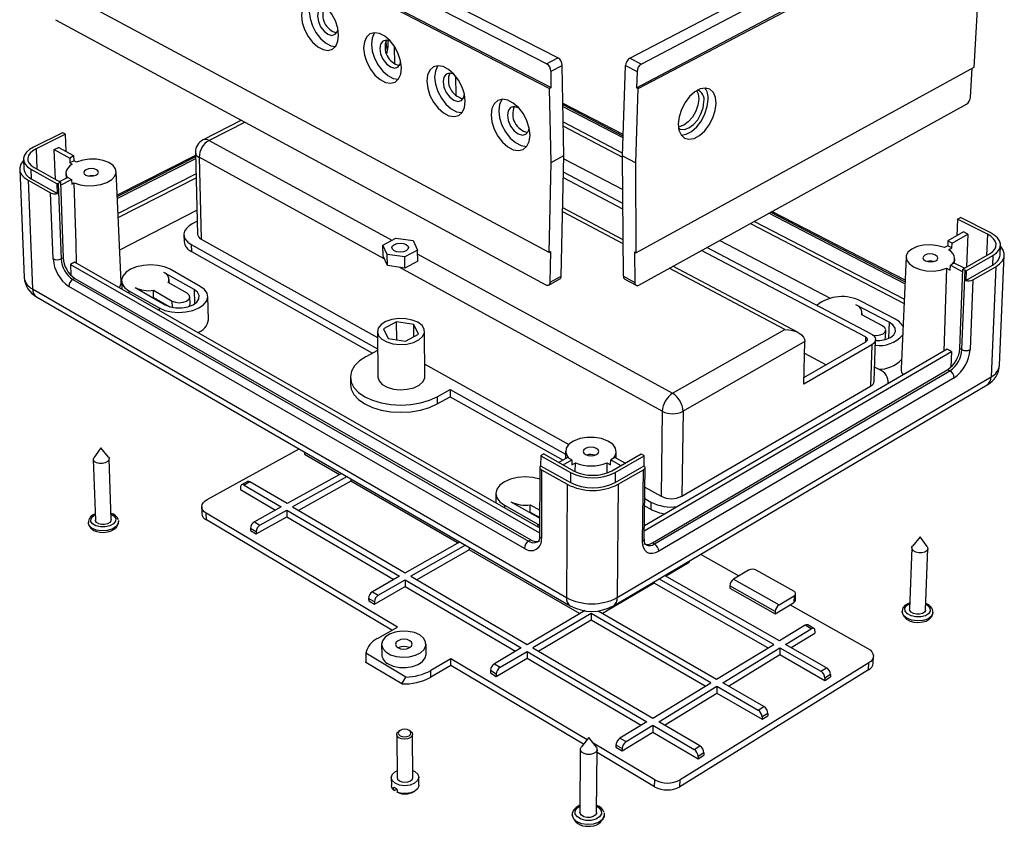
# Model space of a CAD drawing. Extents: x 64 to 144, y 97 to 234.
# Tile 1 of 16: x 67 to 140, y 97 to 156. Entities that reach past the tile are written whole.
import ezdxf

# ---------------------------------------------------------------- set-up
doc = ezdxf.new("R2010")
doc.units = 0
doc.layers.get('0').update_dxf_attribs({"linetype": 'CONTINUOUS'})

msp = doc.modelspace()

# ---------------------------------------------------------------- linework, layer by layer
at = {"color": 7, "linetype": 'CONTINUOUS'}
for p, q in [((107.333, 153.478), (70.364, 172.389)), ((106.495, 153.043), (69.529, 172.007)), ((69.275, 170.662), (106.843, 151.291)), ((69.147, 170.603), (106.714, 151.224)), ((112.659, 153.459), (137.358, 166.378)), ((138.212, 165.979), (113.516, 153.025)), ((113.152, 151.273), (138.469, 164.62)), ((113.284, 151.205), (138.6, 164.559)), ((138.506, 159.358), (138.145, 152.767)), ((106.679, 139.079), (69.583, 158.972)), ((70.123, 156.309), (106.437, 136.682)), ((94.732, 154.79), (94.737, 154.259)), ((94.737, 154.259), (94.6, 154.331)), ((95.246, 153.041), (95.234, 154.318)), ((106.495, 153.043), (107.333, 153.478)), ((112.659, 153.459), (113.516, 153.025)), ((106.82, 152.494), (107.658, 152.929)), ((106.843, 151.291), (106.82, 152.494)), ((107.779, 146.252), (107.658, 152.929)), ((112.12, 146.233), (112.336, 152.911)), ((112.336, 152.911), (113.192, 152.475)), ((138.145, 152.767), (113.138, 139.06)), ((113.192, 152.475), (113.152, 151.273)), ((137.892, 150.585), (138.007, 152.692)), ((99.789, 150.7), (99.769, 152.121)), ((106.843, 151.291), (106.714, 151.224)), ((106.82, 145.743), (106.714, 151.224)), ((113.1, 145.724), (113.284, 151.205)), ((113.284, 151.205), (113.152, 151.273)), ((112.171, 147.801), (107.709, 150.107)), ((112.162, 147.551), (107.714, 149.852)), ((113.331, 136.663), (137.591, 150.065)), ((83.905, 148.86), (81.049, 147.415)), ((112.126, 146.435), (107.735, 148.715)), ((107.74, 148.419), (112.12, 146.143)), ((70.634, 147.937), (68.481, 146.868)), ((70.85, 147.827), (68.688, 146.753)), ((70.85, 147.827), (70.712, 147.904)), ((70.898, 146.544), (70.85, 147.827)), ((70.029, 146.703), (70.337, 146.856)), ((70.115, 144.471), (70.029, 146.703)), ((70.029, 146.703), (71.175, 146.064)), ((71.483, 146.218), (70.337, 146.856)), ((67.749, 145.964), (67.778, 145.259)), ((71.483, 146.218), (71.175, 146.064)), ((71.175, 146.064), (71.188, 145.712)), ((71.496, 145.867), (71.188, 145.712)), ((71.496, 145.867), (71.483, 146.218)), ((71.67, 145.77), (71.496, 145.867)), ((80.492, 146.255), (74.698, 143.315)), ((80.498, 146.009), (74.709, 143.069)), ((80.486, 146.473), (80.645, 140.416)), ((80.759, 146.119), (80.917, 140.058)), ((106.82, 145.743), (107.779, 146.252)), ((107.581, 137.33), (107.779, 146.252)), ((107.774, 146.015), (112.137, 143.731)), ((112.12, 146.233), (113.1, 145.724)), ((112.181, 137.311), (112.12, 146.233)), ((67.466, 145.245), (67.797, 137.216)), ((68.299, 145.243), (70.234, 144.156)), ((68.299, 145.243), (68.328, 144.537)), ((68.533, 145.36), (70.477, 144.268)), ((71.188, 145.712), (71.361, 145.615)), ((106.679, 139.079), (106.82, 145.743)), ((113.138, 139.06), (113.1, 145.724)), ((68.094, 144.42), (68.42, 136.378)), ((68.094, 144.42), (69.758, 143.482)), ((68.328, 144.537), (70.261, 143.448)), ((71.028, 144.638), (70.389, 144.317)), ((70.484, 144.07), (71.305, 144.482)), ((70.888, 144.932), (70.898, 144.573)), ((71.028, 144.638), (71.305, 144.482)), ((71.305, 144.482), (71.319, 144.13)), ((74.977, 136.882), (74.622, 145.071)), ((80.527, 144.9), (74.757, 141.959)), ((74.77, 141.671), (80.535, 144.612)), ((112.147, 142.277), (107.743, 144.594)), ((112.144, 142.705), (107.752, 145.013)), ((70.261, 143.448), (70.234, 144.156)), ((70.477, 144.268), (70.321, 144.19)), ((70.321, 144.19), (70.534, 138.595)), ((70.477, 144.268), (70.688, 138.674)), ((71.319, 144.13), (71.513, 144.228)), ((69.947, 138.595), (69.758, 143.482)), ((112.162, 140.016), (107.693, 142.383)), ((74.874, 139.271), (80.598, 142.213)), ((133.033, 136.755), (122.944, 141.974)), ((133.044, 137.013), (123.186, 142.108)), ((136.939, 141.545), (136.892, 140.314)), ((136.939, 141.545), (137.08, 141.624)), ((139.148, 140.426), (136.939, 141.545)), ((139.359, 140.546), (137.16, 141.659)), ((80.62, 141.39), (80.281, 141.215)), ((121.586, 141.224), (132.968, 135.309)), ((132.982, 135.608), (121.866, 141.379)), ((79.628, 140.385), (79.642, 139.87)), ((80.917, 140.058), (93.964, 132.768)), ((94.368, 139.627), (95.326, 140.134)), ((95.326, 140.134), (96.611, 139.949)), ((137.383, 140.594), (136.216, 139.93)), ((136.531, 139.769), (137.698, 140.434)), ((137.698, 140.434), (137.383, 140.594)), ((137.698, 140.434), (137.602, 137.995)), ((80.168, 139.671), (93.973, 131.938)), ((80.168, 139.671), (80.182, 139.155)), ((94.695, 138.93), (94.368, 139.627)), ((94.377, 138.803), (94.368, 139.627)), ((96.611, 139.949), (96.943, 139.254)), ((130.512, 133.056), (118.358, 139.441)), ((119.318, 139.97), (127.504, 135.684)), ((136.203, 139.574), (135.955, 139.432)), ((136.216, 139.93), (136.203, 139.574)), ((136.518, 139.413), (136.203, 139.574)), ((136.531, 139.769), (136.216, 139.93)), ((136.27, 139.272), (136.518, 139.413)), ((136.518, 139.413), (136.531, 139.769)), ((140.078, 138.888), (140.108, 139.602)), ((70.688, 138.674), (70.534, 138.595)), ((80.182, 139.155), (93.603, 131.625)), ((94.704, 138.105), (94.377, 138.803)), ((95.985, 138.743), (94.695, 138.93)), ((94.704, 138.105), (94.695, 138.93)), ((96.943, 139.254), (95.985, 138.743)), ((95.992, 137.918), (95.985, 138.743)), ((96.949, 138.43), (96.943, 139.254)), ((106.679, 139.079), (106.806, 139.148)), ((106.758, 136.881), (106.806, 139.148)), ((113.009, 139.129), (113.138, 139.06)), ((113.009, 139.129), (113.022, 136.862)), ((130.113, 132.826), (117.959, 139.22)), ((133.122, 138.744), (132.751, 130.453)), ((136.71, 138.272), (136.72, 138.603)), ((137.33, 137.839), (139.311, 138.976)), ((137.578, 137.722), (139.549, 138.855)), ((139.549, 138.855), (139.52, 138.139)), ((140.049, 130.742), (140.396, 138.872)), ((71.532, 138.351), (71.224, 138.193)), ((71.224, 138.193), (105.977, 118.324)), ((71.224, 138.193), (71.253, 137.396)), ((105.979, 118.677), (71.532, 138.351)), ((95.992, 137.918), (94.704, 138.105)), ((96.949, 138.43), (95.992, 137.918)), ((125.13, 133.145), (115.856, 138.058)), ((136.11, 137.909), (135.927, 131.775)), ((136.11, 137.909), (136.388, 137.766)), ((136.388, 137.766), (136.402, 138.123)), ((136.4, 138.067), (136.393, 138.071)), ((136.685, 138.285), (136.402, 138.123)), ((136.402, 138.123), (137.323, 137.651)), ((137.437, 137.901), (136.685, 138.285)), ((137.1, 131.962), (137.33, 137.839)), ((137.33, 137.839), (137.489, 137.758)), ((137.55, 137.005), (139.52, 138.139)), ((138.063, 137.041), (139.758, 138.018)), ((139.758, 138.018), (139.417, 129.874)), ((71.559, 137.15), (71.405, 137.071)), ((71.559, 137.15), (105.319, 117.798)), ((80.388, 136.323), (78.144, 137.593)), ((80.844, 136.562), (78.6, 137.829)), ((106.654, 136.665), (107.476, 137.115)), ((106.758, 136.881), (107.581, 137.33)), ((112.181, 137.311), (113.022, 136.862)), ((137.258, 131.879), (137.489, 137.758)), ((137.578, 137.722), (137.55, 137.005)), ((104.853, 117.168), (71.108, 136.562)), ((71.405, 137.071), (105.164, 117.708)), ((75.009, 136.965), (75.029, 136.353)), ((76.008, 136.482), (78.25, 135.204)), ((79.87, 136.052), (78.466, 136.848)), ((78.534, 136.81), (78.526, 137.084)), ((112.283, 137.094), (113.123, 136.644)), ((138.063, 137.041), (137.856, 131.879)), ((68.42, 136.378), (107.977, 113.52)), ((68.722, 135.783), (108.246, 112.914)), ((75.548, 136.244), (77.79, 134.964)), ((77.304, 135.744), (77.383, 135.753)), ((77.367, 136.275), (78.771, 135.477)), ((77.383, 135.753), (77.367, 136.275)), ((77.383, 135.753), (78.597, 135.061)), ((80.082, 135.264), (80.068, 135.787)), ((81.441, 134.083), (81.397, 135.823)), ((77.687, 135.525), (77.851, 135.486)), ((78.517, 135.107), (78.517, 135.086)), ((131.856, 133.916), (129.392, 135.204)), ((132.277, 134.159), (129.813, 135.445)), ((131.378, 133.641), (129.836, 134.449)), ((129.86, 134.436), (129.865, 134.593)), ((95.382, 133.936), (94.422, 133.417)), ((96.669, 133.746), (95.382, 133.936)), ((95.406, 132.609), (95.382, 133.936)), ((96.652, 132.847), (96.669, 133.746)), ((97.001, 133.037), (96.669, 133.746)), ((93.959, 133.206), (93.996, 129.861)), ((94.422, 133.417), (94.749, 132.706)), ((96.041, 132.515), (97.001, 133.037)), ((97.485, 129.896), (97.462, 133.241)), ((115.826, 128.647), (124.133, 133.37)), ((131.607, 132.797), (131.624, 133.322)), ((94.749, 132.706), (96.041, 132.515)), ((125.625, 132.473), (116.598, 127.313)), ((125.544, 129.328), (125.625, 132.473)), ((130.58, 132.235), (125.544, 129.328)), ((125.557, 129.823), (130.142, 132.465)), ((130.58, 132.235), (130.483, 129.172)), ((130.759, 129.548), (130.856, 132.609)), ((93.975, 131.827), (93.113, 131.359)), ((113.729, 118.463), (136.48, 131.75)), ((136.166, 131.914), (113.734, 118.827)), ((125.603, 131.609), (127.19, 130.764)), ((136.48, 131.75), (136.166, 131.914)), ((136.48, 131.75), (136.435, 130.572)), ((137.1, 131.962), (137.258, 131.879)), ((97.479, 130.804), (108.13, 124.853)), ((131.124, 130.409), (130.792, 130.585)), ((91.957, 129.826), (91.964, 129.3)), ((111.721, 113.52), (139.417, 129.874)), ((114.333, 117.581), (136.212, 130.405)), ((114.491, 117.491), (136.37, 130.322)), ((136.212, 130.405), (136.37, 130.322)), ((111.445, 112.92), (139.118, 129.281)), ((136.672, 129.803), (114.803, 116.951)), ((116.501, 121.029), (130.483, 129.172)), ((131.807, 129.371), (131.811, 129.508)), ((98.393, 128.392), (99.355, 128.923)), ((98.393, 128.392), (98.396, 127.864)), ((98.396, 127.864), (99.358, 128.397)), ((99.355, 128.923), (107.898, 124.138)), ((99.355, 128.923), (99.358, 128.397)), ((99.358, 128.397), (107.715, 123.708)), ((115.06, 127.313), (114.975, 121.029)), ((116.598, 127.313), (116.501, 121.029)), ((73.469, 124.609), (72.958, 123.877)), ((74.038, 123.92), (73.477, 124.609)), ((81.345, 120.773), (88.176, 124.527)), ((88.562, 124.303), (88.562, 124.292)), ((88.562, 124.292), (88.565, 124.13)), ((88.565, 124.13), (91.151, 122.633)), ((106.055, 124.022), (106.052, 123.286)), ((106.055, 124.022), (108.261, 122.781)), ((106.279, 124.16), (106.123, 124.071)), ((106.279, 124.16), (108.495, 122.915)), ((107.901, 124.357), (107.893, 123.809)), ((111.332, 122.915), (113.5, 124.16)), ((111.571, 122.781), (113.73, 124.022)), ((111.657, 123.835), (111.656, 124.325)), ((113.5, 124.16), (113.66, 124.071)), ((113.721, 123.286), (113.73, 124.022)), ((72.916, 123.746), (73.077, 119.247)), ((74.245, 119.294), (74.09, 123.793)), ((106.052, 123.286), (108.257, 122.044)), ((108.043, 123.894), (107.402, 123.529)), ((107.718, 123.352), (108.358, 123.717)), ((108.358, 123.717), (108.043, 123.894)), ((108.358, 123.717), (108.356, 123.35)), ((108.356, 123.35), (108.629, 123.506)), ((108.621, 122.869), (108.629, 123.506)), ((110.959, 123.506), (110.959, 122.769)), ((110.959, 123.506), (111.238, 123.35)), ((111.238, 123.35), (111.242, 123.717)), ((111.551, 123.894), (111.242, 123.717)), ((111.242, 123.717), (111.996, 123.297)), ((112.305, 123.474), (111.551, 123.894)), ((111.564, 122.044), (113.721, 123.286)), ((91.303, 122.717), (87.275, 120.48)), ((105.992, 123.16), (105.977, 118.081)), ((106.123, 122.981), (106.107, 117.9)), ((106.123, 122.981), (108.022, 121.91)), ((108.261, 122.781), (108.257, 122.044)), ((111.571, 122.781), (111.564, 122.044)), ((111.804, 121.91), (113.662, 122.981)), ((113.598, 117.682), (113.662, 122.981)), ((113.722, 117.856), (113.786, 123.152)), ((84.341, 122.114), (83.907, 121.875)), ((84.523, 122.093), (84.09, 121.855)), ((84.09, 121.855), (86.841, 120.239)), ((87.275, 120.48), (84.523, 122.093)), ((91.714, 122.479), (87.685, 120.239)), ((91.997, 122.143), (88.121, 119.983)), ((91.995, 122.317), (91.997, 122.143)), ((99.905, 117.565), (91.997, 122.143)), ((105.988, 121.838), (105.978, 121.844)), ((108.022, 121.91), (107.977, 113.52)), ((111.804, 121.91), (111.721, 113.52)), ((83.826, 121.686), (83.83, 121.523)), ((83.83, 121.523), (86.415, 120.002)), ((102.742, 121.232), (102.743, 120.526)), ((113.769, 121.703), (114.975, 121.029)), ((103.377, 120.359), (105.846, 118.95)), ((103.838, 120.622), (105.981, 119.401)), ((105.282, 119.856), (105.283, 120.394)), ((105.283, 120.394), (105.982, 119.996)), ((113.759, 120.855), (114.226, 120.593)), ((114.226, 120.593), (114.219, 120.059)), ((80.945, 120.23), (80.958, 119.739)), ((95.451, 111.345), (81.279, 119.762)), ((81.292, 119.27), (81.279, 119.762)), ((86.841, 120.239), (84.851, 119.134)), ((85.262, 118.891), (87.251, 119.997)), ((87.251, 119.997), (95.593, 115.098)), ((87.251, 119.997), (87.261, 119.505)), ((87.685, 120.239), (96.027, 115.346)), ((105.2, 119.846), (105.282, 119.856)), ((105.282, 119.856), (105.981, 119.458)), ((105.406, 119.728), (105.582, 119.685)), ((105.981, 119.429), (105.486, 119.71)), ((113.752, 120.321), (114.219, 120.059)), ((95.028, 111.101), (81.292, 119.27)), ((84.851, 119.134), (85.262, 118.891)), ((84.981, 118.235), (87.261, 119.505)), ((87.261, 119.505), (95.167, 114.854)), ((105.846, 118.95), (105.979, 118.88)), ((84.978, 118.4), (84.567, 118.643)), ((84.567, 118.643), (84.571, 118.478)), ((84.571, 118.478), (84.981, 118.235)), ((84.978, 118.4), (84.981, 118.235)), ((96.027, 115.346), (100.058, 117.652)), ((105.319, 117.798), (105.164, 117.708)), ((113.722, 117.856), (113.722, 117.861)), ((114.333, 117.581), (114.491, 117.491)), ((134.166, 118.031), (133.596, 117.342)), ((134.692, 117.296), (134.174, 118.03)), ((100.481, 117.407), (96.45, 115.098)), ((100.759, 117.07), (96.881, 114.846)), ((100.758, 117.246), (100.759, 117.07)), ((108.927, 112.342), (100.759, 117.07)), ((117.894, 116.733), (120.742, 115.129)), ((133.541, 117.206), (133.379, 112.654)), ((134.569, 112.604), (134.738, 117.156)), ((115.304, 115.105), (117.062, 116.144)), ((117.064, 116.242), (117.062, 116.144)), ((121.452, 115.553), (120.343, 114.891)), ((124.803, 113.993), (122.023, 115.553)), ((95.593, 115.098), (93.602, 113.959)), ((94.025, 113.709), (96.016, 114.849)), ((96.016, 114.849), (104.614, 109.799)), ((96.016, 114.849), (96.02, 114.352)), ((96.45, 115.098), (105.049, 110.055)), ((114.452, 114.601), (110.645, 112.349)), ((114.453, 114.699), (114.452, 114.601)), ((122.89, 109.793), (114.452, 114.601)), ((123.321, 110.055), (114.8, 114.904)), ((123.742, 110.311), (115.221, 115.152)), ((120.343, 114.891), (123.715, 112.989)), ((93.602, 113.959), (94.025, 113.709)), ((93.739, 113.044), (96.02, 114.352)), ((96.02, 114.352), (104.188, 109.548)), ((120.058, 114.393), (120.055, 114.228)), ((120.055, 114.228), (123.425, 112.323)), ((123.429, 112.489), (120.058, 114.393)), ((124.92, 113.316), (124.933, 113.814)), ((93.738, 113.21), (93.314, 113.46)), ((93.314, 113.46), (93.316, 113.294)), ((93.316, 113.294), (93.739, 113.044)), ((93.738, 113.21), (93.739, 113.044)), ((123.715, 112.989), (124.824, 113.659)), ((124.535, 112.993), (124.811, 113.161)), ((124.824, 113.659), (124.811, 113.161)), ((105.049, 110.055), (109.356, 112.595)), ((109.793, 112.342), (105.485, 109.799)), ((109.793, 112.342), (109.789, 111.843)), ((118.658, 107.218), (109.793, 112.342)), ((110.311, 112.542), (119.085, 107.477)), ((123.425, 112.323), (124.535, 112.993)), ((123.429, 112.489), (123.425, 112.323)), ((124.535, 112.993), (130.28, 109.758)), ((109.789, 111.843), (105.91, 109.549)), ((118.23, 106.957), (109.789, 111.843)), ((93.957, 110.482), (95.451, 111.345)), ((125.653, 111.473), (123.742, 110.311)), ((124.191, 110.055), (126.102, 111.219)), ((124.61, 109.817), (126.367, 110.889)), ((126.102, 111.219), (125.653, 111.473)), ((126.293, 111.244), (125.843, 111.497)), ((126.371, 111.055), (126.367, 110.889)), ((96.074, 107.633), (93.105, 109.414)), ((94.277, 110.054), (94.285, 109.285)), ((97.567, 109.32), (97.562, 110.089)), ((104.614, 109.799), (102.623, 108.625)), ((103.06, 108.367), (105.051, 109.542)), ((105.051, 109.542), (105.05, 109.041)), ((105.051, 109.542), (113.919, 104.334)), ((105.485, 109.799), (114.353, 104.598)), ((119.085, 107.477), (123.321, 110.055)), ((119.536, 107.218), (123.771, 109.799)), ((123.771, 109.799), (123.759, 109.297)), ((123.771, 109.799), (126.818, 108.065)), ((127.238, 108.324), (124.191, 110.055)), ((93.1, 108.857), (93.101, 108.764)), ((93.102, 108.728), (93.101, 108.764)), ((95.763, 107.129), (93.102, 108.728)), ((99.403, 108.998), (97.909, 108.122)), ((109.497, 103.003), (99.403, 108.998)), ((99.406, 108.497), (99.403, 108.998)), ((102.769, 107.692), (105.05, 109.041)), ((105.05, 109.041), (113.493, 104.075)), ((130.362, 108.681), (116.377, 100.031)), ((119.955, 106.976), (123.759, 109.297)), ((123.759, 109.297), (127.107, 107.389)), ((130.346, 108.179), (130.362, 108.681)), ((130.684, 108.67), (130.701, 109.171)), ((97.912, 107.62), (97.909, 108.122)), ((99.406, 108.497), (97.912, 107.62)), ((109.221, 102.659), (99.406, 108.497)), ((102.768, 107.859), (102.332, 108.118)), ((102.332, 108.118), (102.332, 107.95)), ((102.332, 107.95), (102.769, 107.692)), ((102.623, 108.625), (103.06, 108.367)), ((130.346, 108.179), (116.369, 99.523)), ((126.818, 108.065), (127.238, 108.324)), ((102.768, 107.859), (102.769, 107.692)), ((114.353, 104.598), (118.658, 107.218)), ((122.584, 105.458), (119.536, 107.218)), ((127.107, 107.389), (127.527, 107.648)), ((127.112, 107.557), (127.107, 107.389)), ((127.532, 107.816), (127.112, 107.557)), ((127.532, 107.816), (127.527, 107.648)), ((114.803, 104.334), (119.108, 106.957)), ((119.108, 106.957), (119.099, 106.453)), ((119.108, 106.957), (122.157, 105.195)), ((115.222, 104.088), (119.099, 106.453)), ((119.099, 106.453), (122.449, 104.514)), ((122.157, 105.195), (122.584, 105.458)), ((113.919, 104.334), (111.928, 103.123)), ((117.853, 102.545), (114.803, 104.334)), ((122.449, 104.514), (122.876, 104.777)), ((122.453, 104.683), (122.449, 104.514)), ((122.88, 104.946), (122.453, 104.683)), ((122.88, 104.946), (122.876, 104.777)), ((95.661, 103.694), (95.58, 103.648)), ((96.374, 103.657), (96.292, 103.7)), ((112.082, 102.171), (114.362, 103.563)), ((112.379, 102.856), (114.369, 104.069)), ((114.369, 104.069), (114.362, 103.563)), ((114.362, 103.563), (117.714, 101.592)), ((114.369, 104.069), (117.419, 102.278)), ((95.389, 103.384), (95.419, 100.201)), ((96.596, 100.214), (96.57, 103.397)), ((109.617, 103.153), (109.052, 102.448)), ((110.18, 102.438), (109.625, 103.153)), ((111.928, 103.123), (112.379, 102.856)), ((108.991, 102.287), (108.96, 97.623)), ((114.501, 100.031), (109.95, 102.734)), ((110.201, 97.611), (110.239, 102.276)), ((111.633, 102.607), (111.632, 102.438)), ((111.632, 102.438), (112.082, 102.171)), ((112.083, 102.34), (111.633, 102.607)), ((112.083, 102.34), (112.082, 102.171)), ((117.419, 102.278), (117.853, 102.545)), ((114.494, 99.523), (110.237, 102.055)), ((117.714, 101.592), (118.148, 101.859)), ((117.717, 101.761), (117.714, 101.592)), ((118.151, 102.028), (117.717, 101.761)), ((118.151, 102.028), (118.148, 101.859)), ((94.993, 100.195), (94.999, 99.607)), ((97.027, 99.629), (97.022, 100.217)), ((114.494, 99.523), (114.501, 100.031)), ((116.369, 99.523), (116.377, 100.031)), ((95.167, 99.274), (95.166, 99.455)), ((95.227, 99.244), (95.167, 99.274)), ((95.227, 99.244), (95.393, 99.343)), ((95.429, 99.293), (95.431, 99.112)), ((95.431, 99.112), (95.491, 99.082)), ((96.63, 99.135), (96.683, 99.163))]:
    msp.add_line(p, q, dxfattribs=at)
at = {"color": 8, "linetype": 'CONTINUOUS'}
for p, q in [((94.596, 154.738), (94.6, 154.331)), ((112.167, 147.695), (107.711, 149.999)), ((84.157, 148.724), (81.489, 147.373)), ((81.489, 147.373), (95.04, 139.983)), ((68.688, 146.753), (68.748, 145.239)), ((80.495, 146.152), (74.703, 143.212)), ((94.472, 138.601), (80.759, 146.119)), ((112.164, 139.717), (107.687, 142.091)), ((133.039, 136.903), (123.083, 142.051)), ((139.148, 140.426), (139.083, 138.846)), ((96.945, 138.944), (115.826, 128.647)), ((115.06, 127.313), (95.618, 137.972)), ((124.133, 133.37), (115.58, 137.906)), ((75.548, 136.244), (75.554, 136.054)), ((80.388, 136.323), (80.416, 135.267)), ((77.79, 134.964), (77.796, 134.773)), ((78.784, 135.016), (78.771, 135.477)), ((131.856, 133.916), (131.816, 132.711)), ((130.113, 132.826), (130.104, 132.443)), ((103.377, 120.359), (103.377, 120.163)), ((105.846, 118.95), (105.845, 118.754))]:
    msp.add_line(p, q, dxfattribs=at)
at = {"color": 7, "linetype": 'CONTINUOUS'}
for points in [[(91.092, 155.171), (91.03, 155.685), (90.86, 156.216), (90.596, 156.72), (90.261, 157.157), (89.882, 157.492), (89.489, 157.696), (89.115, 157.754), (88.79, 157.661), (88.54, 157.425), (88.385, 157.066), (88.337, 156.612), (88.401, 156.101), (88.571, 155.573), (88.832, 155.072), (89.165, 154.636), (89.542, 154.302), (89.934, 154.097), (90.308, 154.036), (90.634, 154.126), (90.886, 154.359), (91.043, 154.717), (91.092, 155.171)], [(89.155, 157.764), (89.117, 157.711), (88.962, 157.352), (88.914, 156.899), (88.977, 156.388), (89.147, 155.861), (89.408, 155.36), (89.741, 154.925), (90.118, 154.591), (90.509, 154.386), (90.858, 154.325)], [(90.26, 157.142), (89.982, 157.214), (89.737, 157.137), (89.576, 156.914), (89.524, 156.58), (89.588, 156.186), (89.758, 155.791), (90.009, 155.456), (90.302, 155.23), (90.594, 155.149), (90.84, 155.226), (91.001, 155.447), (91.032, 155.548)], [(95.743, 152.74), (95.682, 153.256), (95.511, 153.79), (95.246, 154.299), (94.907, 154.741), (94.522, 155.079), (94.123, 155.286), (93.742, 155.347), (93.41, 155.255), (93.154, 155.019), (92.994, 154.659), (92.944, 154.203), (93.006, 153.689), (93.176, 153.158), (93.44, 152.652), (93.776, 152.213), (94.159, 151.875), (94.557, 151.666), (94.937, 151.603), (95.27, 151.691), (95.528, 151.924), (95.69, 152.283), (95.743, 152.74)], [(93.769, 155.36), (93.731, 155.31), (93.572, 154.95), (93.521, 154.494), (93.582, 153.981), (93.752, 153.45), (94.016, 152.945), (94.352, 152.506), (94.735, 152.168), (95.132, 151.96), (95.501, 151.896)], [(94.91, 154.722), (94.908, 154.724), (94.611, 154.806), (94.361, 154.729), (94.195, 154.506), (94.14, 154.171), (94.203, 153.774), (94.374, 153.377), (94.628, 153.038), (94.926, 152.81), (95.223, 152.727), (95.473, 152.802), (95.639, 153.024), (95.679, 153.164)], [(100.469, 150.268), (100.409, 150.788), (100.238, 151.326), (99.971, 151.839), (99.627, 152.285), (99.237, 152.627), (98.832, 152.838), (98.444, 152.9), (98.105, 152.81), (97.843, 152.575), (97.678, 152.214), (97.624, 151.756), (97.685, 151.239), (97.855, 150.704), (98.121, 150.194), (98.462, 149.75), (98.85, 149.408), (99.254, 149.196), (99.641, 149.13), (99.981, 149.217), (100.245, 149.45), (100.412, 149.81), (100.469, 150.268)], [(98.457, 152.917), (98.42, 152.87), (98.255, 152.509), (98.201, 152.052), (98.261, 151.535), (98.431, 151), (98.697, 150.491), (99.037, 150.048), (99.425, 149.707), (99.829, 149.494), (100.217, 149.429), (100.219, 149.429)], [(99.635, 152.264), (99.616, 152.274), (99.313, 152.358), (99.058, 152.283), (98.889, 152.06), (98.831, 151.723), (98.893, 151.324), (99.065, 150.923), (99.322, 150.581), (99.624, 150.35), (99.926, 150.265), (100.182, 150.339), (100.352, 150.561), (100.4, 150.743)], [(119.051, 150.1), (119.003, 150.56), (118.846, 150.921), (118.591, 151.157), (118.259, 151.246), (117.877, 151.181), (117.476, 150.968), (117.089, 150.623), (116.746, 150.175), (116.477, 149.659), (116.304, 149.118), (116.239, 148.597), (116.289, 148.137), (116.449, 147.776), (116.707, 147.544), (117.039, 147.458), (117.421, 147.525), (117.821, 147.74), (118.206, 148.085), (118.546, 148.531), (118.813, 149.044), (118.986, 149.581), (119.051, 150.1)], [(117.607, 151.056), (117.712, 150.821), (117.759, 150.433), (117.698, 149.987), (117.538, 149.529), (117.292, 149.102), (116.985, 148.748), (116.647, 148.502), (116.31, 148.387), (116.253, 148.382)], [(105.271, 147.757), (105.213, 148.28), (105.042, 148.821), (104.772, 149.339), (104.425, 149.789), (104.029, 150.135), (103.617, 150.349), (103.222, 150.415), (102.876, 150.326), (102.608, 150.091), (102.438, 149.729), (102.38, 149.269), (102.439, 148.749), (102.61, 148.21), (102.878, 147.696), (103.223, 147.248), (103.616, 146.902), (104.027, 146.686), (104.422, 146.618), (104.768, 146.703), (105.039, 146.936), (105.211, 147.297), (105.271, 147.757)], [(103.22, 150.435), (103.185, 150.391), (103.015, 150.029), (102.957, 149.569), (103.016, 149.05), (103.186, 148.511), (103.454, 147.998), (103.799, 147.55), (104.192, 147.205), (104.603, 146.989), (104.997, 146.922), (105.014, 146.922)], [(116.468, 147.76), (116.833, 147.827), (117.232, 148.041), (117.617, 148.386), (117.957, 148.832), (118.224, 149.344), (118.397, 149.881), (118.462, 150.399)], [(104.438, 149.764), (104.4, 149.785), (104.093, 149.871), (103.832, 149.797), (103.658, 149.573), (103.597, 149.235), (103.658, 148.834), (103.832, 148.43), (104.091, 148.085), (104.398, 147.851), (104.705, 147.763), (104.966, 147.836), (105.141, 148.059), (105.197, 148.283)], [(116.275, 148.28), (116.399, 148.215), (116.702, 148.187), (117.038, 148.302), (117.377, 148.548), (117.684, 148.902), (117.93, 149.329), (118.091, 149.788), (118.151, 150.233)], [(68.481, 146.868), (68.191, 146.695), (67.968, 146.497), (67.82, 146.282), (67.752, 146.058), (67.769, 145.833), (67.868, 145.617), (68.047, 145.418), (68.299, 145.243)], [(68.688, 146.753), (68.439, 146.604), (68.248, 146.434), (68.121, 146.25), (68.064, 146.058), (68.078, 145.866), (68.163, 145.68), (68.317, 145.51), (68.533, 145.36)], [(67.752, 145.892), (67.717, 145.855), (67.547, 145.609), (67.47, 145.353), (67.489, 145.096), (67.602, 144.849), (67.806, 144.62), (68.094, 144.42)], [(71.513, 144.228), (71.949, 144.086), (72.449, 144.017), (72.972, 144.025), (73.479, 144.109), (73.929, 144.263), (74.286, 144.474), (74.522, 144.727), (74.621, 145.001), (74.573, 145.274), (74.383, 145.525), (74.067, 145.735), (73.648, 145.887), (73.161, 145.971), (72.642, 145.978), (72.131, 145.91), (71.67, 145.77)], [(71.361, 145.615), (71.173, 145.478), (71.029, 145.327), (70.934, 145.166), (70.89, 145.001), (70.9, 144.835), (70.962, 144.674), (70.994, 144.621)], [(72.355, 144.799), (72.523, 144.737), (72.728, 144.715), (72.936, 144.737), (73.117, 144.799), (73.243, 144.891), (73.294, 145.001), (73.264, 145.11), (73.156, 145.202), (72.987, 145.264), (72.783, 145.285), (72.575, 145.264), (72.394, 145.202), (72.269, 145.11), (72.217, 145.001), (72.247, 144.891), (72.355, 144.799)], [(71.685, 138.263), (71.642, 139.747), (71.513, 144.228)], [(80.281, 141.215), (80.016, 141.05), (79.815, 140.862), (79.684, 140.658), (79.629, 140.445), (79.652, 140.232), (79.753, 140.026), (79.927, 139.837), (80.168, 139.671)], [(139.311, 138.976), (139.53, 139.132), (139.687, 139.31), (139.773, 139.503), (139.787, 139.703), (139.728, 139.903), (139.598, 140.095), (139.402, 140.271), (139.148, 140.426)], [(139.549, 138.855), (139.806, 139.037), (139.988, 139.244), (140.089, 139.469), (140.105, 139.703), (140.035, 139.936), (139.883, 140.16), (139.655, 140.366), (139.359, 140.546)], [(95.225, 139.675), (95.427, 139.747), (95.663, 139.772), (95.898, 139.747), (96.096, 139.675), (96.227, 139.567), (96.271, 139.44), (96.221, 139.313), (96.085, 139.205), (95.883, 139.133), (95.647, 139.108), (95.411, 139.133), (95.213, 139.205), (95.082, 139.313), (95.039, 139.44), (95.089, 139.567), (95.225, 139.675)], [(135.955, 139.432), (135.478, 139.575), (134.952, 139.637), (134.423, 139.615), (133.938, 139.509), (133.539, 139.329), (133.261, 139.092), (133.13, 138.817), (133.157, 138.528), (133.339, 138.252), (133.663, 138.013), (134.098, 137.831), (134.606, 137.725), (135.143, 137.702), (135.659, 137.765), (136.11, 137.909)], [(139.758, 138.018), (140.051, 138.226), (140.259, 138.464), (140.374, 138.721), (140.392, 138.989), (140.312, 139.255), (140.139, 139.512), (140.106, 139.547)], [(134.552, 138.462), (134.737, 138.398), (134.949, 138.375), (135.158, 138.398), (135.33, 138.462), (135.439, 138.559), (135.47, 138.672), (135.417, 138.786), (135.288, 138.882), (135.103, 138.946), (134.891, 138.969), (134.683, 138.946), (134.511, 138.882), (134.401, 138.786), (134.371, 138.672), (134.423, 138.559), (134.552, 138.462)], [(136.542, 138.204), (136.545, 138.206), (136.651, 138.354), (136.709, 138.511), (136.717, 138.672), (136.675, 138.833), (136.585, 138.99), (136.449, 139.137), (136.27, 139.272)], [(78.6, 137.829), (78.187, 138.007), (77.699, 138.118), (77.17, 138.156), (76.633, 138.118), (76.127, 138.007), (75.685, 137.829), (75.337, 137.598), (75.107, 137.328), (75.011, 137.038), (75.056, 136.748), (75.239, 136.477), (75.548, 136.244)], [(77.79, 134.964), (78.207, 134.783), (78.7, 134.669), (79.236, 134.631), (79.778, 134.669), (80.288, 134.783), (80.732, 134.964), (81.078, 135.199), (81.305, 135.472), (81.396, 135.765), (81.345, 136.057), (81.157, 136.329), (80.844, 136.562)], [(113.022, 136.862), (113.028, 136.793), (113.046, 136.733), (113.075, 136.685), (113.113, 136.65), (113.16, 136.63), (113.213, 136.626), (113.271, 136.637), (113.331, 136.663)], [(78.25, 135.204), (78.607, 135.058), (79.035, 134.982), (79.49, 134.982), (79.929, 135.058), (80.308, 135.204), (80.589, 135.405), (80.747, 135.641), (80.764, 135.889), (80.64, 136.124), (80.388, 136.323)], [(78.771, 135.477), (79.007, 135.388), (79.29, 135.357), (79.579, 135.388), (79.828, 135.477), (80, 135.609), (80.068, 135.765), (80.022, 135.92), (79.87, 136.052)], [(78.482, 135.114), (78.497, 135.094), (78.5, 135.09)], [(80.028, 135.104), (80.082, 135.242), (80.082, 135.264)], [(96.963, 133.906), (96.547, 134.075), (96.058, 134.169), (95.538, 134.18), (95.033, 134.106), (94.588, 133.954), (94.243, 133.738), (94.027, 133.476), (93.96, 133.191), (94.049, 132.909), (94.286, 132.655), (94.65, 132.452), (95.109, 132.317), (95.622, 132.264), (96.143, 132.296), (96.625, 132.411), (97.026, 132.599), (97.309, 132.842), (97.449, 133.119), (97.435, 133.406), (97.267, 133.676), (96.963, 133.906)], [(130.628, 132.964), (130.905, 132.936), (131.191, 132.967), (131.428, 133.057), (131.58, 133.191), (131.623, 133.349), (131.552, 133.507), (131.378, 133.641)], [(130.857, 132.546), (131.167, 132.554), (131.597, 132.632), (131.955, 132.781), (132.207, 132.984), (132.327, 133.224), (132.305, 133.475), (132.142, 133.714), (131.856, 133.916)], [(124.133, 133.37), (124.428, 133.353), (124.711, 133.302), (124.971, 133.219), (125.198, 133.107), (125.383, 132.971), (125.519, 132.816), (125.6, 132.648), (125.625, 132.473)], [(130.142, 132.465), (130.197, 132.504), (130.236, 132.548), (130.259, 132.596), (130.263, 132.646), (130.25, 132.695), (130.22, 132.743), (130.174, 132.787), (130.113, 132.826)], [(130.512, 133.056), (130.65, 132.968), (130.756, 132.868), (130.825, 132.759), (130.855, 132.646), (130.844, 132.532), (130.793, 132.423), (130.704, 132.323), (130.58, 132.235)], [(131.511, 132.606), (131.562, 132.666), (131.607, 132.797)], [(93.113, 131.359), (92.634, 131.044), (92.273, 130.683), (92.045, 130.291), (91.958, 129.882), (92.016, 129.472), (92.219, 129.077), (92.557, 128.712), (93.019, 128.392), (93.587, 128.128), (94.239, 127.932), (94.95, 127.811), (95.691, 127.77), (96.435, 127.811), (97.151, 127.932), (97.813, 128.128), (98.393, 128.392)], [(93.996, 129.861), (93.997, 129.846), (94.085, 129.562), (94.321, 129.307), (94.684, 129.102), (95.142, 128.966), (95.653, 128.912), (96.172, 128.945), (96.652, 129.061), (97.051, 129.25), (97.332, 129.495), (97.472, 129.774), (97.485, 129.896)], [(91.964, 129.3), (92.024, 128.946), (92.225, 128.551), (92.564, 128.185), (93.025, 127.864), (93.593, 127.601), (94.245, 127.404), (94.955, 127.283), (95.696, 127.243), (96.439, 127.283), (97.155, 127.404), (97.816, 127.601), (98.396, 127.864)], [(111.435, 123.828), (111.539, 123.957), (111.653, 124.265), (111.602, 124.579), (111.389, 124.871), (111.035, 125.115), (110.571, 125.291), (110.037, 125.383), (109.481, 125.383), (108.95, 125.291), (108.493, 125.115), (108.148, 124.871), (107.947, 124.579), (107.907, 124.265), (108.033, 123.957), (108.119, 123.851)], [(73.477, 124.609), (73.477, 124.61), (73.476, 124.61), (73.474, 124.61), (73.472, 124.61), (73.471, 124.61), (73.47, 124.609), (73.469, 124.609), (73.469, 124.608), (73.47, 124.607), (73.471, 124.606), (73.472, 124.606), (73.474, 124.606), (73.475, 124.606), (73.476, 124.607), (73.477, 124.608), (73.477, 124.609)], [(110.18, 124.568), (109.993, 124.639), (109.773, 124.663), (109.553, 124.639), (109.369, 124.568), (109.246, 124.463), (109.204, 124.34), (109.25, 124.216), (109.377, 124.11), (109.564, 124.04), (109.785, 124.015), (110.004, 124.04), (110.189, 124.11), (110.312, 124.216), (110.353, 124.34), (110.307, 124.463), (110.18, 124.568)], [(74.038, 123.92), (74.082, 123.838), (74.073, 123.709), (73.978, 123.589), (73.809, 123.496), (73.594, 123.445), (73.365, 123.444), (73.157, 123.492), (73.002, 123.583), (72.923, 123.702), (72.932, 123.831), (72.958, 123.877)], [(106.052, 123.286), (106.021, 123.249), (106.001, 123.209), (105.992, 123.168), (105.996, 123.127), (106.011, 123.086), (106.038, 123.048), (106.076, 123.012), (106.123, 122.981)], [(113.662, 122.981), (113.708, 123.012), (113.744, 123.048), (113.77, 123.086), (113.784, 123.127), (113.786, 123.168), (113.776, 123.209), (113.754, 123.249), (113.721, 123.286)], [(84.09, 121.855), (84.037, 121.879), (83.986, 121.891), (83.94, 121.888), (83.9, 121.871), (83.868, 121.841), (83.844, 121.8), (83.83, 121.747), (83.826, 121.686)], [(105.989, 122.298), (105.986, 122.299), (105.464, 122.422), (104.905, 122.464), (104.346, 122.422), (103.825, 122.299), (103.377, 122.104), (103.033, 121.85), (102.816, 121.553), (102.742, 121.234), (102.815, 120.914), (103.032, 120.616), (103.377, 120.359)], [(81.279, 119.762), (81.131, 119.871), (81.023, 119.995), (80.961, 120.129), (80.946, 120.268), (80.979, 120.408), (81.059, 120.542), (81.183, 120.665), (81.345, 120.773)], [(74.78, 119.238), (74.769, 119.001), (74.609, 118.777), (74.321, 118.598), (73.945, 118.488), (73.531, 118.461), (73.135, 118.521), (72.811, 118.66), (72.604, 118.859), (72.539, 119.062)], [(72.539, 119.06), (72.583, 118.863), (72.732, 118.651), (72.967, 118.488), (73.171, 118.408), (73.398, 118.36), (73.693, 118.346)], [(74.245, 119.294), (74.229, 119.209), (74.133, 119.088), (73.966, 118.995), (73.752, 118.944), (73.524, 118.942), (73.317, 118.991), (73.163, 119.082), (73.084, 119.202), (73.077, 119.247)], [(73.693, 118.346), (74.085, 118.408), (74.238, 118.461), (74.463, 118.581), (74.648, 118.747), (74.766, 118.957), (74.794, 119.151)], [(105.977, 118.081), (105.967, 117.94), (105.912, 117.748), (105.845, 117.659), (105.82, 117.649)], [(114.803, 116.951), (114.566, 116.839), (114.338, 116.786), (114.128, 116.796), (113.945, 116.867), (113.795, 116.997), (113.685, 117.182), (113.618, 117.413), (113.598, 117.682)], [(134.174, 118.03), (134.173, 118.031), (134.172, 118.031), (134.171, 118.032), (134.169, 118.032), (134.168, 118.031), (134.167, 118.031), (134.166, 118.03), (134.166, 118.029), (134.167, 118.028), (134.168, 118.027), (134.17, 118.027), (134.171, 118.027), (134.173, 118.027), (134.174, 118.028), (134.174, 118.029), (134.174, 118.03)], [(134.692, 117.296), (134.718, 117.252), (134.733, 117.117), (134.657, 116.993), (134.502, 116.897), (134.292, 116.844), (134.059, 116.842), (133.838, 116.893), (133.663, 116.987), (133.56, 117.11), (133.546, 117.245), (133.596, 117.342)], [(124.824, 113.659), (124.872, 113.695), (124.907, 113.736), (124.928, 113.78), (124.932, 113.826), (124.922, 113.872), (124.896, 113.916), (124.856, 113.957), (124.803, 113.993)], [(133.396, 113.131), (133.358, 113.122), (133.064, 112.959), (132.888, 112.755), (132.819, 112.52), (132.827, 112.477)], [(132.819, 112.511), (132.844, 112.321), (132.919, 112.161), (133.148, 111.928), (133.414, 111.786), (133.705, 111.705), (133.999, 111.677), (134.368, 111.716), (134.599, 111.789), (134.834, 111.922), (135.029, 112.129), (135.117, 112.414)], [(135.117, 112.405), (135.111, 112.353), (134.988, 112.121), (134.727, 111.935), (134.363, 111.82), (133.946, 111.792), (133.531, 111.854), (133.176, 111.999), (132.929, 112.206), (132.821, 112.447), (132.819, 112.485)], [(134.569, 112.604), (134.564, 112.566), (134.489, 112.44), (134.335, 112.343), (134.126, 112.29), (133.894, 112.288), (133.674, 112.339), (133.5, 112.434), (133.398, 112.559), (133.379, 112.654)], [(97.093, 110.757), (96.703, 110.927), (96.244, 111.021), (95.756, 111.032), (95.283, 110.958), (94.866, 110.806), (94.542, 110.588), (94.339, 110.325), (94.277, 110.039), (94.361, 109.756), (94.583, 109.501), (94.925, 109.296), (95.355, 109.161), (95.837, 109.107), (96.325, 109.14), (96.777, 109.255), (97.153, 109.444), (97.418, 109.688), (97.549, 109.967), (97.536, 110.255), (97.379, 110.526), (97.093, 110.757)], [(126.371, 111.055), (126.368, 111.117), (126.354, 111.17), (126.329, 111.212), (126.296, 111.241), (126.255, 111.257), (126.208, 111.259), (126.156, 111.246), (126.102, 111.219)], [(96.36, 110.331), (96.162, 110.409), (95.927, 110.437), (95.691, 110.409), (95.489, 110.331), (95.353, 110.214), (95.303, 110.075), (95.347, 109.936), (95.478, 109.819), (95.676, 109.74), (95.911, 109.712), (96.148, 109.74), (96.349, 109.819), (96.485, 109.936), (96.535, 110.075), (96.491, 110.214), (96.36, 110.331)], [(130.28, 109.758), (130.449, 109.643), (130.578, 109.512), (130.663, 109.369), (130.699, 109.22), (130.686, 109.072), (130.624, 108.929), (130.514, 108.797), (130.362, 108.681)], [(94.749, 108.621), (95.139, 108.449), (95.6, 108.353), (96.089, 108.342), (96.565, 108.417), (96.983, 108.571), (97.306, 108.791), (97.507, 109.055), (97.567, 109.32)], [(95.556, 103.14), (95.431, 103.255), (95.389, 103.391), (95.437, 103.526), (95.567, 103.641), (95.58, 103.648)], [(95.643, 103.291), (95.793, 103.23), (95.972, 103.209), (96.152, 103.23), (96.306, 103.291), (96.409, 103.382), (96.447, 103.49), (96.413, 103.597), (96.314, 103.688), (96.163, 103.749), (95.984, 103.77), (95.805, 103.749), (95.651, 103.688), (95.548, 103.597), (95.51, 103.49), (95.543, 103.382), (95.643, 103.291)], [(96.374, 103.657), (96.402, 103.641), (96.528, 103.526), (96.57, 103.391), (96.522, 103.255), (96.392, 103.14), (96.199, 103.063), (95.972, 103.036), (95.746, 103.063), (95.556, 103.14)], [(109.626, 103.153), (109.625, 103.154), (109.624, 103.154), (109.622, 103.155), (109.62, 103.155), (109.619, 103.154), (109.618, 103.154), (109.617, 103.153), (109.617, 103.152), (109.618, 103.151), (109.619, 103.15), (109.621, 103.15), (109.622, 103.15), (109.624, 103.15), (109.625, 103.151), (109.626, 103.152), (109.626, 103.153)], [(110.18, 102.438), (110.224, 102.359), (110.229, 102.213), (110.141, 102.077), (109.973, 101.972), (109.749, 101.915), (109.506, 101.913), (109.279, 101.968), (109.103, 102.071), (109.005, 102.205), (109.001, 102.352), (109.052, 102.448)], [(96.592, 100.713), (96.733, 100.641), (96.949, 100.442), (97.022, 100.208), (96.941, 99.973), (96.717, 99.774), (96.385, 99.64), (95.995, 99.593), (95.607, 99.64), (95.281, 99.774), (95.065, 99.973), (94.993, 100.208), (95.076, 100.442), (95.3, 100.641), (95.415, 100.7)], [(95.419, 100.201), (95.461, 100.072), (95.586, 99.956), (95.776, 99.879), (96.001, 99.852), (96.226, 99.879), (96.419, 99.956), (96.549, 100.072), (96.596, 100.208), (96.596, 100.214)], [(95.167, 99.274), (95.028, 99.467), (94.999, 99.607)], [(97.027, 99.629), (97.021, 99.563), (96.926, 99.358), (96.722, 99.185), (96.434, 99.063), (96.095, 99.008), (95.747, 99.024), (95.431, 99.112)], [(108.963, 98.146), (108.678, 97.993), (108.476, 97.775), (108.386, 97.525), (108.396, 97.438)], [(110.748, 97.595), (110.763, 97.327), (110.618, 97.075), (110.332, 96.872), (109.944, 96.747), (109.507, 96.716), (109.079, 96.784), (108.719, 96.942), (108.476, 97.167), (108.382, 97.43), (108.381, 97.442)], [(110.201, 97.611), (110.191, 97.548), (110.103, 97.411), (109.936, 97.305), (109.714, 97.247), (109.472, 97.246), (109.246, 97.301), (109.071, 97.404), (108.974, 97.54), (108.96, 97.623)]]:
    msp.add_lwpolyline(points, dxfattribs=at)
at = {"color": 8, "linetype": 'CONTINUOUS'}
for points in [[(94.531, 154.379), (94.552, 154.361), (94.6, 154.331)], [(94.6, 154.331), (94.585, 154.124), (94.583, 154.111)], [(74.576, 119.38), (74.562, 119.173), (74.411, 118.981), (74.145, 118.833), (73.806, 118.752), (73.444, 118.75), (73.115, 118.827), (72.87, 118.972), (72.746, 119.162), (72.761, 119.369), (72.913, 119.56), (73.062, 119.657)], [(74.231, 119.704), (74.45, 119.569), (74.576, 119.38)], [(134.887, 112.743), (134.91, 112.528), (134.791, 112.328), (134.547, 112.175), (134.215, 112.09), (133.847, 112.088), (133.498, 112.168), (133.222, 112.319), (133.061, 112.517), (133.038, 112.732), (133.159, 112.931), (133.394, 113.08)], [(134.585, 113.03), (134.725, 112.94), (134.887, 112.743)], [(110.541, 97.74), (110.55, 97.507), (110.41, 97.289), (110.145, 97.122), (109.793, 97.03), (109.408, 97.028), (109.05, 97.115), (108.773, 97.279), (108.619, 97.494), (108.612, 97.728), (108.752, 97.945), (108.963, 98.087)], [(110.205, 98.076), (110.386, 97.955), (110.541, 97.74)]]:
    msp.add_lwpolyline(points, dxfattribs=at)
at = {"color": 7, "linetype": 'CONTINUOUS'}
for centre, radius, start, end in [((91.29, 156.681), 1.382, 157.34539, 255.50756), ((95.91, 154.268), 1.385, 157.11204, 256.30171), ((93.189, 154.267), 1.548, 342.2199, 359.71291), ((106.99, 152.905), 0.668, 2.08866, 59.08491), ((113.018, 152.878), 0.683, 121.75237, 177.30239), ((106.15, 152.469), 0.67, 2.14202, 59.01249), ((113.877, 152.442), 0.686, 121.82649, 177.24768), ((100.604, 151.817), 1.388, 156.88133, 257.10209), ((117.396, 150.384), 0.77, 348.73264, 69.44912), ((117.202, 150.516), 1.266, 354.72934, 36.83089), ((137.217, 150.629), 0.677, 303.52085, 356.24696), ((105.375, 149.325), 1.391, 156.65352, 257.90863), ((70.503, 147.521), 0.436, 61.38484, 72.63727), ((81.512, 146.499), 1.026, 116.82562, 181.48575), ((82.218, 146.109), 1.459, 119.97823, 179.60777), ((68.685, 145.379), 0.915, 187.563, 247.02527), ((72.801, 143.769), 0.99, 81.02445, 102.62553), ((70.078, 144.679), 0.547, 286.60552, 296.39426), ((70.053, 144.104), 0.689, 244.63621, 287.58012), ((137.293, 141.241), 0.439, 107.71315, 119.14539), ((81.091, 140.472), 0.449, 187.16763, 247.14236), ((80.533, 139.982), 0.898, 187.16232, 247.01405), ((72.586, 138.755), 2.644, 183.46654, 236.0169), ((70.24, 139.203), 0.676, 244.26963, 295.73025), ((72.51, 138.713), 1.98, 183.42992, 236.06256), ((72.664, 138.792), 1.979, 183.41944, 236.07613), ((139.137, 139.008), 0.949, 293.79284, 352.71497), ((134.873, 137.455), 0.98, 74.13796, 100.92807), ((69.565, 137.337), 1.768, 183.92641, 241.52019), ((77.961, 137.071), 0.553, 336.15887, 70.60202), ((107.346, 137.311), 0.236, 303.59665, 4.55525), ((112.412, 137.287), 0.233, 174.08713, 236.13582), ((137.739, 138.251), 0.553, 243.16695, 253.08139), ((71.697, 136.56), 0.589, 119.77953, 179.74423), ((74.308, 136.872), 0.67, 322.33938, 0.89684), ((77.011, 138.5), 2.253, 243.56339, 279.10263), ((106.555, 136.851), 0.206, 234.93977, 8.38224), ((137.762, 137.662), 0.69, 252.07311, 295.87042), ((128.378, 132.839), 2.975, 61.16569, 128.82643), ((129.2, 134.583), 0.65, 348.01985, 72.8467), ((80.341, 134.221), 1.109, 285.35713, 352.82994), ((131.767, 132.989), 1.276, 28.21553, 66.45795), ((131.135, 134.523), 2.341, 262.83564, 317.57382), ((135.062, 132.093), 2.042, 304.26868, 356.30842), ((135.219, 132.011), 2.044, 304.28261, 356.29765), ((135.133, 132.057), 2.729, 304.32911, 356.26038), ((137.557, 132.486), 0.677, 243.75813, 296.24187), ((131.195, 132.557), 2.113, 266.00414, 318.7127), ((138.38, 130.765), 1.657, 296.46881, 359.57528), ((130.786, 129.459), 1.008, 354.4141, 70.44374), ((133.428, 130.442), 0.677, 179.08628, 219.41063), ((136.067, 129.799), 0.605, 0.43687, 59.99267), ((130.288, 129.604), 0.474, 294.36794, 353.28523), ((116.743, 127.233), 1.685, 122.98262, 177.29614), ((114.987, 127.271), 1.611, 1.48234, 58.61837), ((115.829, 128.849), 1.717, 243.41155, 296.58845), ((106.287, 123.776), 0.338, 119.06031, 133.41888), ((109.769, 123.165), 0.95, 71.36992, 107.46354), ((113.489, 123.758), 0.357, 47.59444, 61.43662), ((109.794, 126.319), 3.045, 247.50398, 292.49598), ((109.916, 126.037), 3.652, 243.05032, 296.94968), ((109.914, 125.706), 3.131, 243.06564, 296.93436), ((84.414, 121.945), 0.184, 53.69246, 113.39807), ((109.913, 125.617), 4.161, 242.9794, 297.02058), ((109.911, 125.289), 3.642, 242.99457, 297.00543), ((104.909, 122.719), 2.355, 242.92969, 279.12961), ((115.754, 123.605), 3.377, 243.0959, 277.26376), ((115.738, 122.522), 1.677, 242.93611, 297.06389), ((73.184, 119.081), 0.628, 101.28911, 181.62982), ((74.071, 119.023), 0.746, 19.29519, 77.74929), ((81.543, 119.802), 0.588, 186.20985, 244.77486), ((115.621, 122.687), 2.979, 241.91935, 263.37368), ((85.16, 118.627), 0.593, 121.38782, 178.50043), ((85.572, 118.384), 0.594, 121.4243, 178.47237), ((105.339, 117.776), 0.778, 231.36592, 9.20488), ((105.531, 117.138), 0.679, 122.75779, 177.45396), ((105.704, 118.341), 0.666, 234.66043, 294.53914), ((113.957, 118.094), 0.636, 246.11883, 306.19759), ((114.155, 117.758), 0.444, 167.30152, 228.03712), ((114.14, 116.929), 0.663, 1.92442, 58.05718), ((121.738, 115.004), 0.619, 62.54408, 117.45598), ((120.703, 114.355), 0.645, 123.86547, 176.60382), ((93.93, 113.438), 0.616, 122.16667, 177.90105), ((94.354, 113.187), 0.617, 122.20443, 177.87197), ((109.849, 117.093), 4.033, 242.34645, 297.65353), ((124.726, 113.336), 0.195, 295.87467, 354.08551), ((134.443, 112.43), 0.66, 357.72855, 77.46266), ((109.84, 115.79), 3.288, 240.99561, 299.21532), ((124.083, 112.447), 0.655, 124.16646, 176.37133), ((125.768, 111.323), 0.189, 66.78054, 127.62605), ((94.635, 109.066), 1.57, 115.61904, 167.21833), ((106.942, 109.028), 13.843, 178.40239, 181.24153), ((95.931, 108.961), 0.943, 65.18946, 116.74143), ((95.087, 109.351), 0.805, 184.7232, 245.14043), ((130.067, 108.733), 0.62, 296.72106, 354.12712), ((95.993, 111.622), 3.99, 271.15318, 298.69137), ((102.972, 108.087), 0.641, 122.973, 177.27972), ((103.41, 107.828), 0.642, 123.01211, 177.24957), ((126.496, 107.539), 0.617, 1.62988, 58.45683), ((126.917, 107.799), 0.616, 1.60093, 58.49447), ((88.453, 111.985), 8.776, 326.40434, 330.27068), ((95.954, 111.241), 4.116, 267.33845, 298.40694), ((121.824, 104.661), 0.629, 1.95163, 58.03866), ((122.252, 104.925), 0.628, 1.92212, 58.07699), ((112.3, 102.568), 0.668, 123.80823, 176.63531), ((112.751, 102.3), 0.669, 123.84874, 176.60403), ((117.075, 101.735), 0.642, 2.27963, 57.61264), ((117.51, 102.003), 0.641, 2.24955, 57.6517), ((115.439, 101.748), 1.957, 241.35379, 298.64621), ((90.022, 109.095), 10.927, 298.08088, 298.36267), ((95.766, 100.212), 0.918, 232.91151, 243.9505), ((97.358, 100.701), 2.388, 213.35555, 216.13042), ((115.431, 101.236), 1.953, 241.31579, 298.68421), ((96.001, 100.402), 1.415, 248.88225, 296.40095), ((109.95, 97.314), 0.856, 22.57013, 72.66234), ((109.43, 97.663), 1.069, 191.0839, 277.64795), ((109.744, 97.643), 1.054, 260.67501, 348.63999)]:
    msp.add_arc(centre, radius, start, end, dxfattribs=at)
at = {"color": 8, "linetype": 'CONTINUOUS'}
for centre, radius, start, end in [((81.23, 146.987), 0.465, 56.14211, 112.97344), ((80.926, 146.53), 0.444, 187.482, 247.85326), ((68.851, 137.349), 1.062, 187.19905, 246.05841), ((69.084, 136.34), 0.665, 176.71811, 236.99314), ((138.955, 130.875), 1.103, 294.75812, 353.05932), ((138.726, 129.85), 0.691, 304.58083, 2.01367), ((105.55, 118.252), 0.667, 234.67148, 294.17635), ((106.188, 118.096), 0.212, 184.06988, 247.60767), ((113.508, 117.878), 0.215, 294.76525, 354.08956), ((114.116, 118.004), 0.636, 246.10965, 306.21882), ((108.602, 113.435), 0.63, 172.15914, 235.64061), ((111.053, 113.464), 0.67, 305.75975, 4.84209)]:
    msp.add_arc(centre, radius, start, end, dxfattribs=at)

doc.saveas('drawing.dxf')
